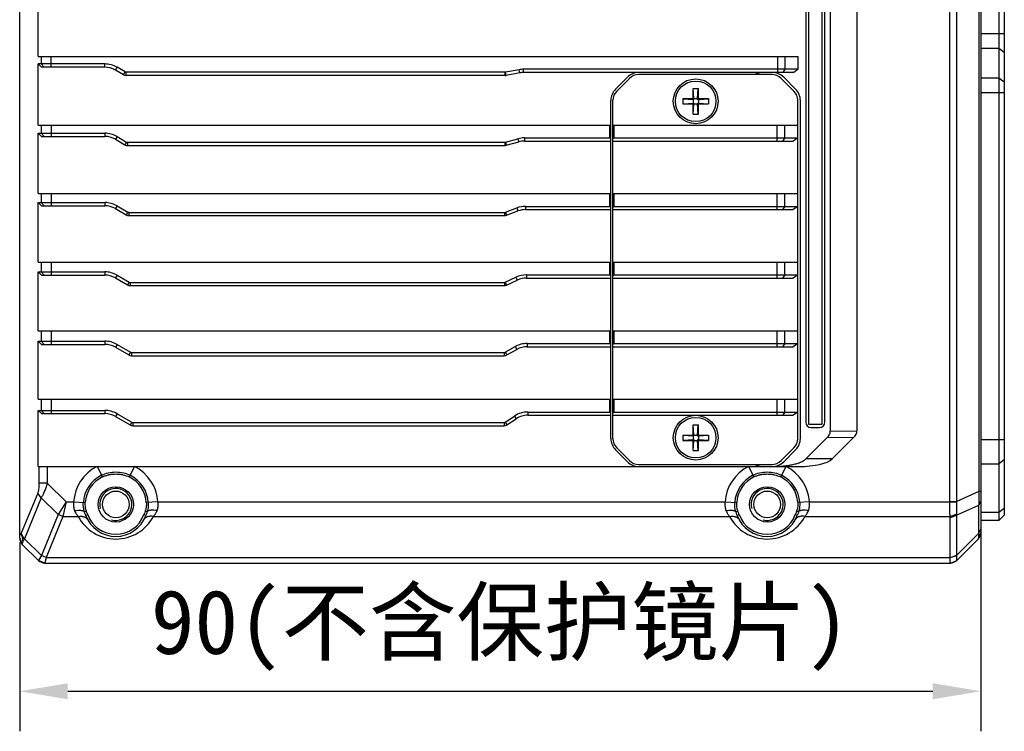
# Model space of a CAD drawing. Header units: millimetres. Extents: x 0 to 420, y 0 to 297.
# Tile 46 of 54: x 243 to 304, y 158 to 203. Entities that reach past the tile are written whole.
import ezdxf

# ---------------------------------------------------------------- set-up
doc = ezdxf.new("R2010")
doc.units = ezdxf.units.MM
doc.header["$LTSCALE"] = 23.1
doc.header["$PDMODE"] = 3
doc.header["$PDSIZE"] = 8
doc.layers.get('0').update_dxf_attribs({"linetype": 'CONTINUOUS'})
doc.layers.get('Defpoints').update_dxf_attribs({"linetype": 'CONTINUOUS'})
doc.layers.add('00_COMPONENTS', color=7, linetype='CONTINUOUS')
doc.layers.add('51__DRAFT_DIMS', color=7, linetype='CONTINUOUS')
doc.styles.get("Standard").update_dxf_attribs({"font": 'simfang.ttf'})
doc.dimstyles.new('DIMSTYLE_1', dxfattribs={"dimtxt": 4, "dimasz": 3, "dimexe": 2.5, "dimexo": 0.5, "dimgap": 1, "dimtad": 1, "dimlfac": 1.5, "dimdsep": 46, "dimtxsty": 'STANDARD', "dimblk": '_FILLED', "dimblk1": '_FILLED', "dimblk2": '_FILLED', "dimcen": 0.09, "dimclrt": 7, "dimazin": 2, "dimtp": 0.3, "dimtm": 0.3, "dimtfac": 1, "dimtofl": 0, "dimtmove": 0, "dimatfit": 3, "dimldrblk": '_FILLED', "dimfxl": 1, "dimtolj": 1, "dimarcsym": 0})

# ---------------------------------------------------------------- blocks, each defined once
blk = doc.blocks.new('_FILLED')
at = {"color": 0, "linetype": 'ByBlock'}
blk.add_solid([(0, 0), (-1, 0.167), (-1, -0.167)], dxfattribs=at)
blk = doc.blocks.new('*D9')
at = {"layer": '51__DRAFT_DIMS', "color": 0, "lineweight": -2}
for p, q in [((302.611, 175.814), (302.611, 158.314)), ((242.611, 170.126), (242.611, 158.314)), ((245.611, 160.814), (299.611, 160.814))]:
    blk.add_line(p, q, dxfattribs=at)
at = {"layer": 'Defpoints', "color": 0}
for p in [(302.611, 176.314), (242.611, 170.626), (302.611, 160.814)]:
    blk.add_point(p, dxfattribs=at)
at = {"layer": '51__DRAFT_DIMS', "color": 0, "linetype": 'ByBlock', "lineweight": -2, "xscale": 3, "yscale": 3, "zscale": 3, "rotation": 180}
blk.add_blockref('_FILLED', (242.611, 160.814), dxfattribs=at)
at = {"layer": '51__DRAFT_DIMS', "color": 0, "linetype": 'ByBlock', "lineweight": -2, "xscale": 3, "yscale": 3, "zscale": 3}
blk.add_blockref('_FILLED', (302.611, 160.814), dxfattribs=at)
at = {"layer": '51__DRAFT_DIMS', "color": 7, "insert": (272.611, 167.147), "char_height": 4, "attachment_point": 2, "line_spacing_factor": 0.9}
blk.add_mtext('\\A1;90(不含保护镜片)', dxfattribs=at)

msp = doc.modelspace()

# ---------------------------------------------------------------- linework, layer by layer
at = {"layer": '00_COMPONENTS', "color": 7}
for p, q in [((242.6105, 170.3759), (242.6105, 251.2516)), ((302.6105, 250.9182), (302.6105, 170.7092)), ((303.7439, 250.1471), (303.7439, 171.4804)), ((304.0772, 249.8137), (304.0772, 171.8137)), ((300.6851, 172.6656), (300.6851, 248.9619)), ((301.1095, 172.6656), (301.1095, 248.9619)), ((302.4825, 248.3504), (302.4825, 173.2771)), ((291.8439, 244.1471), (291.8439, 177.4804)), ((292.7105, 177.4804), (292.7105, 244.1471)), ((293.2105, 244.58), (293.2105, 177.0475)), ((294.8772, 244.5632), (294.8772, 177.0643)), ((291.6772, 244.0137), (291.6772, 177.6137)), ((292.8772, 177.6137), (292.8772, 244.0137)), ((243.7567, 200.4471), (243.7567, 204.3071)), ((304.0772, 201.864), (302.6105, 201.864)), ((243.7567, 200.4471), (291.2105, 200.4471)), ((243.9511, 200.4471), (243.9511, 199.9804)), ((244.5802, 199.7804), (244.5802, 200.4471)), ((289.9344, 199.4471), (289.9344, 200.4471)), ((290.4058, 199.6471), (290.4058, 200.4471)), ((291.2105, 199.6471), (291.2105, 200.4471)), ((303.7439, 200.9547), (302.6105, 200.9547)), ((304.0772, 200.7021), (303.7439, 200.9547)), ((243.7567, 196.1671), (243.7567, 199.9804)), ((243.9687, 199.7804), (243.7567, 199.9804)), ((247.9199, 199.9804), (243.7567, 199.9804)), ((244.1398, 199.7804), (243.9511, 199.9804)), ((247.9199, 199.7804), (243.9687, 199.7804)), ((247.9199, 199.7804), (247.9199, 199.9804)), ((248.5866, 199.6018), (248.6866, 199.775)), ((249.2005, 199.4783), (248.6866, 199.775)), ((249.1005, 199.3051), (248.5866, 199.6018)), ((249.1005, 199.3051), (249.2005, 199.4783)), ((249.2672, 199.2604), (249.2672, 199.4604)), ((272.913, 199.4604), (249.2672, 199.4604)), ((272.913, 199.2604), (249.2672, 199.2604)), ((272.913, 199.2604), (272.913, 199.4604)), ((273.7859, 199.621), (272.9375, 199.4627)), ((272.9742, 199.2661), (272.9375, 199.4627)), ((273.8226, 199.4244), (272.9742, 199.2661)), ((273.8226, 199.4244), (273.7859, 199.621)), ((274.0672, 199.4471), (274.0672, 199.6471)), ((291.2105, 199.6471), (274.0672, 199.6471)), ((290.9277, 199.4471), (274.0672, 199.4471)), ((279.8034, 198.4066), (280.551, 199.1542)), ((289.5792, 199.3137), (281.2419, 199.3137)), ((290.2644, 199.4471), (290.4058, 199.6471)), ((290.3034, 199.1542), (291.051, 198.4066)), ((291.2105, 199.6471), (290.9277, 199.4471)), ((280.6762, 199.0794), (279.8782, 198.2814)), ((290.9429, 198.2814), (290.1448, 199.0794)), ((303.7439, 199.0895), (302.6105, 199.0895)), ((304.0772, 198.8369), (303.7439, 199.0895)), ((284.6439, 197.8137), (284.6439, 198.4471)), ((284.6439, 198.4471), (284.9772, 198.4471)), ((284.6904, 197.8137), (284.6584, 198.4471)), ((284.9306, 197.8137), (284.9626, 198.4471)), ((284.9772, 197.8137), (284.9772, 198.4471)), ((304.0772, 198.1801), (302.6105, 198.1801)), ((279.5105, 176.5946), (279.5105, 197.6995)), ((279.6439, 176.5784), (279.6439, 197.7157)), ((284.0105, 197.8137), (284.0105, 197.4804)), ((284.0105, 197.8137), (284.6439, 197.8137)), ((284.0105, 197.7991), (284.6439, 197.7672)), ((284.0105, 197.495), (284.6439, 197.527)), ((284.0105, 197.4804), (284.6439, 197.4804)), ((284.6904, 197.7672), (284.6439, 197.8137)), ((284.6439, 197.7672), (284.6439, 197.527)), ((284.6904, 197.7672), (284.6439, 197.7672)), ((284.6904, 197.527), (284.6439, 197.4804)), ((284.6904, 197.527), (284.6439, 197.527)), ((284.6439, 196.8471), (284.6439, 197.4804)), ((284.6584, 196.8471), (284.6904, 197.4804)), ((284.6904, 197.7672), (284.6904, 197.8137)), ((284.6904, 197.8137), (284.9306, 197.8137)), ((284.6904, 197.527), (284.6904, 197.4804)), ((284.6904, 197.4804), (284.9306, 197.4804)), ((284.9306, 197.7672), (284.9306, 197.8137)), ((284.9306, 197.7672), (284.9772, 197.8137)), ((284.9306, 197.7672), (284.9772, 197.7672)), ((284.9306, 197.527), (284.9306, 197.4804)), ((284.9306, 197.527), (284.9772, 197.4804)), ((284.9306, 197.527), (284.9772, 197.527)), ((284.9626, 196.8471), (284.9306, 197.4804)), ((284.9772, 197.8137), (285.6105, 197.8137)), ((284.9772, 197.7672), (285.6105, 197.7991)), ((284.9772, 197.7672), (284.9772, 197.527)), ((284.9772, 197.527), (285.6105, 197.495)), ((284.9772, 196.8471), (284.9772, 197.4804)), ((284.9772, 197.4804), (285.6105, 197.4804)), ((285.6105, 197.8137), (285.6105, 197.4804)), ((291.1772, 176.5784), (291.1772, 197.7157)), ((291.3439, 176.5946), (291.3439, 197.6995)), ((284.6439, 196.8471), (284.9772, 196.8471)), ((243.7567, 196.1671), (279.5105, 196.1671)), ((243.9511, 196.1671), (243.9511, 195.6537)), ((244.5802, 196.1671), (244.5802, 195.4537)), ((279.4439, 195.3671), (279.4439, 196.1671)), ((279.6439, 196.1671), (291.1772, 196.1671)), ((279.7105, 196.1671), (279.7105, 195.3671)), ((289.901, 195.1671), (289.901, 196.1671)), ((290.3725, 195.3671), (290.3725, 196.1671)), ((243.7567, 191.8871), (243.7567, 195.6537)), ((243.9687, 195.4537), (243.7567, 195.6537)), ((243.7567, 195.6537), (247.9199, 195.6537)), ((243.9511, 195.6537), (244.1398, 195.4537)), ((247.9199, 195.6537), (247.9199, 195.4537)), ((243.9687, 195.4537), (247.9199, 195.4537)), ((248.6866, 195.4483), (248.5866, 195.2751)), ((248.5866, 195.2751), (249.1813, 194.9317)), ((248.6866, 195.4483), (249.2813, 195.1049)), ((249.2813, 195.1049), (249.1813, 194.9317)), ((249.348, 195.0871), (249.348, 194.8871)), ((249.348, 195.0871), (272.8981, 195.0871)), ((249.348, 194.8871), (272.8981, 194.8871)), ((272.8981, 195.0871), (272.8981, 194.8871)), ((272.934, 195.092), (273.7136, 195.3103)), ((272.934, 195.092), (272.9879, 194.8994)), ((272.9879, 194.8994), (273.7675, 195.1177)), ((273.7136, 195.3103), (273.7675, 195.1177)), ((274.127, 195.3671), (274.127, 195.1671)), ((274.127, 195.3671), (279.4439, 195.3671)), ((274.127, 195.1671), (279.5105, 195.1671)), ((279.4439, 195.3671), (279.5105, 195.3004)), ((279.6439, 195.3004), (279.7105, 195.3671)), ((279.6439, 195.1671), (290.8943, 195.1671)), ((279.7105, 195.3671), (291.1772, 195.3671)), ((290.3725, 195.3671), (290.231, 195.1671)), ((291.1772, 195.3671), (290.8943, 195.1671)), ((243.7567, 191.8871), (279.5105, 191.8871)), ((243.9511, 191.8871), (243.9511, 191.3271)), ((244.5802, 191.8871), (244.5802, 191.1271)), ((279.4439, 191.0871), (279.4439, 191.8871)), ((279.6439, 191.8871), (291.1772, 191.8871)), ((279.7105, 191.8871), (279.7105, 191.0871)), ((289.901, 190.8871), (289.901, 191.8871)), ((290.3725, 191.0871), (290.3725, 191.8871)), ((243.7567, 187.6071), (243.7567, 191.3271)), ((243.9687, 191.1271), (243.7567, 191.3271)), ((243.7567, 191.3271), (247.9199, 191.3271)), ((243.9511, 191.3271), (244.1398, 191.1271)), ((247.9199, 191.3271), (247.9199, 191.1271)), ((243.9687, 191.1271), (247.9199, 191.1271)), ((248.6866, 191.1216), (248.5866, 190.9484)), ((248.5866, 190.9484), (249.2622, 190.5584)), ((248.6866, 191.1216), (249.3622, 190.7316)), ((249.3622, 190.7316), (249.2622, 190.5584)), ((249.4288, 190.7137), (249.4288, 190.5137)), ((249.4288, 190.7137), (272.8837, 190.7137)), ((272.8837, 190.7137), (272.8837, 190.5137)), ((272.9303, 190.7221), (273.6483, 190.9902)), ((272.9303, 190.7221), (273.0002, 190.5348)), ((273.0002, 190.5348), (273.7183, 190.8029)), ((273.6483, 190.9902), (273.7183, 190.8029)), ((274.1846, 191.0871), (274.1846, 190.8871)), ((274.1846, 191.0871), (279.4439, 191.0871)), ((274.1846, 190.8871), (279.5105, 190.8871)), ((279.4439, 191.0871), (279.5105, 191.0204)), ((279.6439, 191.0204), (279.7105, 191.0871)), ((279.6439, 190.8871), (290.8943, 190.8871)), ((279.7105, 191.0871), (291.1772, 191.0871)), ((290.3725, 191.0871), (290.231, 190.8871)), ((291.1772, 191.0871), (290.8943, 190.8871)), ((249.4288, 190.5137), (272.8837, 190.5137)), ((243.7567, 187.6071), (279.5105, 187.6071)), ((243.9511, 187.6071), (243.9511, 187.0004)), ((244.5802, 187.6071), (244.5802, 186.8004)), ((279.4439, 186.8071), (279.4439, 187.6071)), ((279.6439, 187.6071), (291.1772, 187.6071)), ((279.7105, 187.6071), (279.7105, 186.8071)), ((289.901, 186.6071), (289.901, 187.6071)), ((290.3725, 186.8071), (290.3725, 187.6071)), ((243.7567, 183.3271), (243.7567, 187.0004)), ((243.9687, 186.8004), (243.7567, 187.0004)), ((243.7567, 187.0004), (247.9199, 187.0004)), ((243.9511, 187.0004), (244.1398, 186.8004)), ((247.9199, 187.0004), (247.9199, 186.8004)), ((243.9687, 186.8004), (247.9199, 186.8004)), ((248.6866, 186.795), (248.5866, 186.6218)), ((248.5866, 186.6218), (249.343, 186.1851)), ((248.6866, 186.795), (249.443, 186.3583)), ((249.443, 186.3583), (249.343, 186.1851)), ((249.5097, 186.3404), (249.5097, 186.1404)), ((249.5097, 186.3404), (272.8699, 186.3404)), ((272.8699, 186.3404), (272.8699, 186.1404)), ((272.9263, 186.3529), (273.5912, 186.6632)), ((272.9263, 186.3529), (273.0109, 186.1717)), ((273.0109, 186.1717), (273.6758, 186.482)), ((273.5912, 186.6632), (273.6758, 186.482)), ((274.2397, 186.8071), (274.2397, 186.6071)), ((274.2397, 186.8071), (279.4439, 186.8071)), ((274.2397, 186.6071), (279.5105, 186.6071)), ((279.4439, 186.8071), (279.5105, 186.7404)), ((279.6439, 186.7404), (279.7105, 186.8071)), ((279.6439, 186.6071), (290.8943, 186.6071)), ((279.7105, 186.8071), (291.1772, 186.8071)), ((290.3725, 186.8071), (290.231, 186.6071)), ((291.1772, 186.8071), (290.8943, 186.6071)), ((249.5097, 186.1404), (272.8699, 186.1404)), ((243.7567, 183.3271), (279.5105, 183.3271)), ((243.9511, 183.3271), (243.9511, 182.6737)), ((244.5802, 183.3271), (244.5802, 182.4737)), ((279.4439, 182.5271), (279.4439, 183.3271)), ((279.6439, 183.3271), (291.1772, 183.3271)), ((279.7105, 183.3271), (279.7105, 182.5271)), ((289.901, 182.3271), (289.901, 183.3271)), ((290.3725, 182.5271), (290.3725, 183.3271)), ((243.7567, 179.0471), (243.7567, 182.6737)), ((243.9687, 182.4737), (243.7567, 182.6737)), ((243.7567, 182.6737), (247.9199, 182.6737)), ((243.9511, 182.6737), (244.1398, 182.4737)), ((247.9199, 182.6737), (247.9199, 182.4737)), ((243.9687, 182.4737), (247.9199, 182.4737)), ((248.6866, 182.4683), (248.5866, 182.2951)), ((248.5866, 182.2951), (249.4238, 181.8117)), ((248.6866, 182.4683), (249.5238, 181.9849)), ((249.5238, 181.9849), (249.4238, 181.8117)), ((249.5905, 181.9671), (249.5905, 181.7671)), ((249.5905, 181.9671), (272.8569, 181.9671)), ((272.8569, 181.9671), (272.8569, 181.7671)), ((272.922, 181.9841), (273.5426, 182.3316)), ((272.922, 181.9841), (273.0197, 181.8096)), ((273.0197, 181.8096), (273.6403, 182.1571)), ((273.5426, 182.3316), (273.6403, 182.1571)), ((274.2918, 182.5271), (274.2918, 182.3271)), ((274.2918, 182.5271), (279.4439, 182.5271)), ((274.2918, 182.3271), (279.5105, 182.3271)), ((279.4439, 182.5271), (279.5105, 182.4604)), ((279.6439, 182.4604), (279.7105, 182.5271)), ((279.6439, 182.3271), (290.8943, 182.3271)), ((279.7105, 182.5271), (291.1772, 182.5271)), ((290.3725, 182.5271), (290.231, 182.3271)), ((291.1772, 182.5271), (290.8943, 182.3271)), ((249.5905, 181.7671), (272.8569, 181.7671)), ((243.7567, 179.0471), (279.5105, 179.0471)), ((243.9511, 179.0471), (243.9511, 178.3471)), ((244.5802, 179.0471), (244.5802, 178.1471)), ((279.4439, 178.2471), (279.4439, 179.0471)), ((279.6439, 179.0471), (291.1772, 179.0471)), ((279.7105, 179.0471), (279.7105, 178.2471)), ((289.901, 178.0471), (289.901, 179.0471)), ((290.3725, 178.2471), (290.3725, 179.0471)), ((243.7567, 174.8471), (243.7567, 178.3471)), ((243.9687, 178.1471), (243.7567, 178.3471)), ((243.7567, 178.3471), (247.9199, 178.3471)), ((243.9511, 178.3471), (244.1398, 178.1471)), ((247.9199, 178.3471), (247.9199, 178.1471)), ((243.9687, 178.1471), (247.9199, 178.1471)), ((248.6866, 178.1416), (248.5866, 177.9684)), ((248.5866, 177.9684), (249.5047, 177.4384)), ((248.6866, 178.1416), (249.6047, 177.6116)), ((272.9175, 177.6154), (273.5022, 177.9974)), ((273.0269, 177.448), (273.6115, 177.8299)), ((273.5022, 177.9974), (273.6115, 177.8299)), ((274.3408, 178.2471), (274.3408, 178.0471)), ((274.3408, 178.2471), (279.4439, 178.2471)), ((274.3408, 178.0471), (279.5105, 178.0471)), ((279.4439, 178.2471), (279.5105, 178.1804)), ((279.6439, 178.1804), (279.7105, 178.2471)), ((279.6439, 178.0471), (290.8943, 178.0471)), ((279.7105, 178.2471), (291.1772, 178.2471)), ((290.3725, 178.2471), (290.231, 178.0471)), ((291.1772, 178.2471), (290.8943, 178.0471)), ((249.6047, 177.6116), (249.5047, 177.4384)), ((249.6713, 177.5937), (249.6713, 177.3937)), ((249.6713, 177.5937), (272.8446, 177.5937)), ((249.6713, 177.3937), (272.8446, 177.3937)), ((272.8446, 177.5937), (272.8446, 177.3937)), ((272.9175, 177.6154), (273.0269, 177.448)), ((284.6439, 176.8137), (284.6439, 177.4471)), ((284.6439, 177.4471), (284.9772, 177.4471)), ((284.6904, 176.8137), (284.6584, 177.4471)), ((284.9306, 176.8137), (284.9626, 177.4471)), ((284.9772, 176.8137), (284.9772, 177.4471)), ((291.8439, 177.4804), (292.7105, 177.4804)), ((292.0105, 177.2804), (292.5439, 177.2804)), ((293.2105, 177.0475), (294.8772, 177.0643)), ((284.0105, 176.8137), (284.0105, 176.4804)), ((284.0105, 176.8137), (284.6439, 176.8137)), ((284.0105, 176.7991), (284.6439, 176.7672)), ((284.0105, 176.495), (284.6439, 176.527)), ((284.0105, 176.4804), (284.6439, 176.4804)), ((284.6904, 176.7672), (284.6439, 176.8137)), ((284.6439, 176.7672), (284.6439, 176.527)), ((284.6904, 176.7672), (284.6439, 176.7672)), ((284.6904, 176.527), (284.6439, 176.4804)), ((284.6904, 176.527), (284.6439, 176.527)), ((284.6439, 175.8471), (284.6439, 176.4804)), ((284.6584, 175.8471), (284.6904, 176.4804)), ((284.6904, 176.7672), (284.6904, 176.8137)), ((284.6904, 176.8137), (284.9306, 176.8137)), ((284.6904, 176.527), (284.6904, 176.4804)), ((284.6904, 176.4804), (284.9306, 176.4804)), ((284.9306, 176.7672), (284.9306, 176.8137)), ((284.9306, 176.7672), (284.9772, 176.8137)), ((284.9306, 176.7672), (284.9772, 176.7672)), ((284.9306, 176.527), (284.9306, 176.4804)), ((284.9306, 176.527), (284.9772, 176.4804)), ((284.9306, 176.527), (284.9772, 176.527)), ((284.9626, 175.8471), (284.9306, 176.4804)), ((284.9772, 176.8137), (285.6105, 176.8137)), ((284.9772, 176.7672), (285.6105, 176.7991)), ((284.9772, 176.7672), (284.9772, 176.527)), ((284.9772, 176.527), (285.6105, 176.495)), ((284.9772, 175.8471), (284.9772, 176.4804)), ((284.9772, 176.4804), (285.6105, 176.4804)), ((285.6105, 176.8137), (285.6105, 176.4804)), ((293.0172, 176.6537), (291.6812, 175.3177)), ((293.0172, 176.6537), (294.6838, 176.6705)), ((293.3311, 175.3177), (294.6838, 176.6705)), ((302.6105, 176.5308), (304.0772, 176.5308)), ((280.551, 175.14), (279.8034, 175.8875)), ((279.8782, 176.0127), (280.6762, 175.2147)), ((284.6439, 175.8471), (284.9772, 175.8471)), ((290.1448, 175.2147), (290.9429, 176.0127)), ((291.051, 175.8875), (290.3034, 175.14)), ((293.3311, 175.3177), (291.6812, 175.3177)), ((304.0772, 175.2679), (303.7439, 175.0153)), ((243.7567, 174.8471), (291.2594, 174.8471)), ((243.8142, 174.8471), (243.8142, 173.8034)), ((244.3355, 174.8471), (244.3355, 173.8034)), ((247.4498, 174.8471), (247.7701, 174.1941)), ((249.7712, 174.8471), (249.451, 174.1941)), ((281.2419, 174.9804), (289.5792, 174.9804)), ((288.1165, 174.8471), (288.4367, 174.1941)), ((290.4379, 174.8471), (290.1176, 174.1941)), ((302.6105, 175.0153), (303.7439, 175.0153)), ((244.3355, 173.8034), (243.8142, 173.8034)), ((244.3355, 173.8034), (245.5075, 172.6313)), ((243.7347, 173.1871), (242.7127, 170.6831)), ((243.9592, 172.8903), (242.9144, 170.3303)), ((243.9592, 172.8903), (243.7347, 173.1871)), ((243.9592, 172.8903), (245.007, 171.8425)), ((302.4825, 173.2771), (301.1095, 172.6656)), ((302.6105, 173.2771), (302.4825, 173.2771)), ((245.5075, 172.6313), (245.0079, 171.844)), ((245.5075, 172.6313), (245.3041, 171.7213)), ((245.5075, 172.6313), (245.9789, 172.6313)), ((245.9789, 172.6313), (246.7049, 172.5896)), ((251.2422, 172.6313), (250.5161, 172.5896)), ((251.2422, 172.6313), (286.6456, 172.6313)), ((286.6456, 172.6313), (287.3716, 172.5896)), ((291.9088, 172.6313), (291.1828, 172.5896)), ((291.9088, 172.6313), (300.6845, 172.6313)), ((300.6845, 172.6313), (301.1114, 172.6165)), ((300.6851, 172.6656), (301.1095, 172.6656)), ((302.4702, 172.4134), (301.1086, 171.8069)), ((302.6105, 172.6924), (302.4702, 172.4134)), ((302.4702, 172.4134), (302.4702, 170.6665)), ((304.0772, 172.2174), (303.7439, 171.9649)), ((245.007, 171.8425), (243.9621, 169.2826)), ((245.3038, 171.7204), (244.2588, 169.1601)), ((245.3038, 171.7204), (245.007, 171.8425)), ((245.3041, 171.7213), (245.0079, 171.844)), ((245.3041, 171.7213), (246.2628, 171.7213)), ((246.6534, 172.0124), (246.7772, 172.0567)), ((246.7316, 171.7951), (246.8569, 171.8408)), ((250.4895, 171.7951), (250.3642, 171.8408)), ((250.5676, 172.0124), (250.4439, 172.0567)), ((250.9582, 171.7213), (286.9295, 171.7213)), ((287.3201, 172.0124), (287.4438, 172.0567)), ((287.3983, 171.7951), (287.5235, 171.8408)), ((291.1561, 171.7951), (291.0309, 171.8408)), ((291.2343, 172.0124), (291.1105, 172.0567)), ((291.6249, 171.7213), (300.6932, 171.7213)), ((300.6932, 171.7213), (301.1135, 171.8909)), ((300.6965, 171.667), (301.1086, 171.8069)), ((300.6965, 169.165), (300.6965, 171.667)), ((301.1086, 169.3049), (301.1086, 171.8069)), ((303.7439, 171.9649), (302.6105, 171.9649)), ((304.0772, 171.8137), (303.7439, 171.4804)), ((302.6105, 170.9455), (302.4702, 170.6665)), ((303.7439, 171.4804), (302.6105, 171.4804)), ((242.6105, 170.3759), (242.7723, 169.9853)), ((242.6404, 170.6406), (242.7127, 170.6831)), ((242.6404, 170.6406), (242.7804, 170.478)), ((242.7127, 170.6831), (242.7621, 170.5315)), ((242.9144, 170.3303), (242.7621, 170.5315)), ((243.9621, 169.2826), (242.9144, 170.3303)), ((301.1057, 168.9755), (302.4487, 170.3186)), ((301.1086, 169.3049), (302.4702, 170.6665)), ((302.4568, 170.3321), (302.4979, 170.4337)), ((302.4979, 170.4337), (302.5397, 170.5368)), ((302.5397, 170.5368), (302.5787, 170.6321)), ((302.5787, 170.6321), (302.6105, 170.7092)), ((242.7723, 169.9853), (242.8234, 170.1993)), ((243.7821, 168.9755), (242.7723, 169.9853)), ((243.9621, 169.2826), (243.7821, 168.9755)), ((243.8375, 169.0707), (243.7934, 168.9955)), ((243.8715, 169.1286), (243.8375, 169.0707)), ((243.8985, 169.1744), (243.8715, 169.1286)), ((244.2588, 169.1601), (243.9621, 169.2826)), ((244.2588, 169.1601), (244.1727, 168.8137)), ((244.2588, 169.1601), (300.6965, 169.1601)), ((300.6965, 169.165), (301.1086, 169.3049)), ((300.6965, 169.1601), (301.1088, 169.2985)), ((244.1727, 168.8137), (243.7821, 168.9755)), ((244.1727, 168.8137), (243.7821, 168.9755)), ((243.7934, 168.9955), (243.7861, 168.9828)), ((244.1727, 168.8137), (300.715, 168.8137)), ((244.178, 168.8364), (244.1745, 168.822)), ((244.199, 168.9212), (244.178, 168.8364)), ((300.7117, 168.8137), (301.1098, 168.9843)), ((300.715, 168.8137), (301.1057, 168.9755))]:
    msp.add_line(p, q, dxfattribs=at)
for points in [[(243.9451, 169.2535), (243.9287, 169.2258), (243.8985, 169.1744)], [(244.2506, 169.1274), (244.2428, 169.0962), (244.2353, 169.0664), (244.2283, 169.0382), (244.2216, 169.0116), (244.199, 168.9212)], [(243.7861, 168.9828), (243.7838, 168.9788), (243.7825, 168.9764), (243.7821, 168.9755)], [(244.1745, 168.822), (244.1735, 168.8175), (244.1728, 168.8147), (244.1727, 168.8137)]]:
    msp.add_lwpolyline(points, dxfattribs=at)
for centre, radius in [((284.8105, 197.6471), 1.4), ((284.8105, 197.6471), 1.2667), ((284.8105, 176.6471), 1.4), ((284.8105, 176.6471), 1.2667), ((248.6105, 172.4804), 1.1), ((289.2772, 172.4804), 1.1), ((248.6105, 172.4804), 0.8333), ((289.2772, 172.4804), 0.8333)]:
    msp.add_circle(centre, radius, dxfattribs=at)
for centre, radius, start, end in [((247.9199, 198.4471), 1.5333, 60, 90), ((247.9199, 198.4471), 1.3333, 60, 90), ((249.2672, 199.5937), 0.3333, 240, 270), ((249.2672, 199.5937), 0.1333, 240, 270), ((272.913, 199.5937), 0.1333, 270, 280.573523), ((272.913, 199.5937), 0.3333, 270, 280.573523), ((274.0672, 198.1137), 1.5333, 90, 100.573523), ((274.0672, 198.1137), 1.3333, 90, 100.573523), ((281.2581, 198.4471), 1, 90, 135), ((281.2419, 198.5137), 0.8, 90, 135), ((288.363, 198.4471), 1, 60.08919, 90), ((289.5792, 198.5137), 0.8, 45, 90), ((289.5963, 198.4471), 1, 45, 90), ((280.5105, 197.6995), 1, 135, 180), ((280.4439, 197.7157), 0.8, 135, 180), ((290.3772, 197.7157), 0.8, 0, 45), ((290.3439, 197.6995), 1, 0, 45), ((247.9199, 194.1204), 1.5333, 60, 90), ((247.9199, 194.1204), 1.3333, 60, 90), ((249.348, 195.2204), 0.3333, 240, 270), ((249.348, 195.2204), 0.1333, 240, 270), ((272.8981, 195.2204), 0.1333, 270, 285.642246), ((272.8981, 195.2204), 0.3333, 270, 285.642246), ((274.127, 193.8337), 1.5333, 90, 105.642246), ((274.127, 193.8337), 1.3333, 90, 105.642246), ((247.9199, 189.7937), 1.5333, 60, 90), ((247.9199, 189.7937), 1.3333, 60, 90), ((249.4288, 190.8471), 0.3333, 240, 270), ((249.4288, 190.8471), 0.1333, 240, 270), ((272.8837, 190.8471), 0.1333, 270, 290.47228), ((274.1846, 189.5537), 1.5333, 90, 110.47228), ((274.1846, 189.5537), 1.3333, 90, 110.47228), ((272.8837, 190.8471), 0.3333, 270, 290.47228), ((247.9199, 185.4671), 1.5333, 60, 90), ((247.9199, 185.4671), 1.3333, 60, 90), ((249.5097, 186.4737), 0.1333, 240, 270), ((272.8699, 186.4737), 0.1333, 270, 295.016893), ((274.2397, 185.2737), 1.5333, 90, 115.016893), ((274.2397, 185.2737), 1.3333, 90, 115.016893), ((249.5097, 186.4737), 0.3333, 240, 270), ((272.8699, 186.4737), 0.3333, 270, 295.016893), ((247.9199, 181.1404), 1.5333, 60, 90), ((247.9199, 181.1404), 1.3333, 60, 90), ((249.5905, 182.1004), 0.1333, 240, 270), ((272.8569, 182.1004), 0.1333, 270, 299.248826), ((274.2918, 180.9937), 1.5333, 90, 119.248826), ((274.2918, 180.9937), 1.3333, 90, 119.248826), ((249.5905, 182.1004), 0.3333, 240, 270), ((272.8569, 182.1004), 0.3333, 270, 299.248826), ((247.9199, 176.8137), 1.5333, 60, 90), ((247.9199, 176.8137), 1.3333, 60, 90), ((274.3408, 176.7137), 1.5333, 90, 123.157924), ((274.3408, 176.7137), 1.3333, 90, 123.157924), ((249.6713, 177.7271), 0.3333, 240, 270), ((249.6713, 177.7271), 0.1333, 240, 270), ((272.8446, 177.7271), 0.1333, 270, 303.157924), ((272.8446, 177.7271), 0.3333, 270, 303.157924), ((292.0105, 177.6137), 0.3333, 180, 270), ((292.5439, 177.6137), 0.3333, 270, 360), ((280.5105, 176.5946), 1, 180, 225), ((280.4439, 176.5784), 0.8, 180, 225), ((290.3772, 176.5784), 0.8, 315, 360), ((290.3439, 176.5946), 1, 315, 360), ((281.2419, 175.7804), 0.8, 225, 270), ((289.5792, 175.7804), 0.8, 270, 315), ((248.6105, 172.4804), 2.636, 116.124576, 176.718792), ((248.6105, 172.4804), 2.636, 3.281208, 63.875424), ((281.2581, 175.8471), 1, 225, 270), ((289.2772, 172.4804), 2.636, 116.124576, 176.718792), ((288.363, 175.8471), 1, 270, 299.91081), ((289.5963, 175.8471), 1, 270.756418, 315), ((289.2772, 172.4804), 2.636, 3.281208, 63.875424), ((248.6105, 172.4804), 2.0299, 116.124576, 176.718792), ((248.6105, 172.4804), 1.9087, 116.124576, 176.718791), ((248.6105, 172.4804), 1.9087, 3.281209, 63.875424), ((248.6105, 172.4804), 2.0299, 3.281208, 63.875424), ((289.2772, 172.4804), 2.0299, 116.124576, 176.718792), ((289.2772, 172.4804), 1.9087, 116.124576, 176.718791), ((289.2772, 172.4804), 1.9087, 3.281209, 63.875424), ((289.2772, 172.4804), 2.0299, 3.281208, 63.875424), ((248.6105, 172.4804), 1, 255, 195), ((289.2772, 172.4804), 1, 255, 195), ((299.6945, 172.6656), 0.9906, 358.012811, 359.996674), ((299.5327, 172.5787), 1.5792, 1.371382, 3.153615), ((245.467, 171.5527), 0.5437, 147.600321, 147.779134), ((245.4769, 171.6497), 0.187, 157.499977, 157.796498), ((248.6105, 172.9859), 2.6667, 208.310146, 331.689853), ((248.6105, 172.4804), 2, 200.037829, 339.962156), ((248.6105, 172.4804), 1.8667, 200.037815, 339.962142), ((289.2772, 172.9859), 2.6667, 208.310146, 331.689853), ((289.2772, 172.4804), 2, 200.037829, 339.962156), ((289.2772, 172.4804), 1.8667, 200.037815, 339.962142), ((300.2448, 171.6669), 0.4517, 0.021192, 6.92002), ((300.2772, 171.8976), 0.8363, 353.779561, 359.544449), ((243.2772, 170.4232), 0.6667, 184.523913, 220.476087), ((234.6759, 167.7367), 8.5556, 18.688061, 19.06661), ((301.9439, 170.7565), 0.6667, 320.117413, 355.475028), ((300.2263, 169.165), 0.4703, 359.4078, 359.99989), ((300.4282, 169.2748), 0.6811, 1.996834, 2.537749), ((244.22, 169.4804), 0.6667, 229.523664, 265.476591), ((300.6677, 169.4804), 0.6667, 274.523913, 310.476087)]:
    msp.add_arc(centre, radius, start, end, dxfattribs=at)
for centre, major_axis, ratio, start_param, end_param in [((288.8357, 177.0076), (4.3748, 0.044), 0.3047618, -0.3014721, -0.003063), ((290.5024, 177.0244), (4.3748, 0.044), 0.3047618, -0.3014721, -0.003063), ((291.2594, 175.5137), (2.1675, 0), 0.3075786, -1.5707963, -0.298395)]:
    msp.add_ellipse(centre, major_axis=major_axis, ratio=ratio, start_param=start_param, end_param=end_param, dxfattribs=at)
for points, knots in [([(289.6095, 174.8471), (289.7895, 174.8471), (290.0598, 174.8572), (290.4182, 174.8931), (290.6855, 174.9325), (290.9502, 174.9866), (291.1672, 175.0473), (291.3364, 175.1092), (291.4599, 175.1642), (291.5776, 175.2305), (291.6494, 175.2859), (291.6812, 175.3177)], [0, 0, 0, 0, 0.2500075, 0.3750323, 0.5000536, 0.625068, 0.7500658, 0.8125764, 0.875081, 0.9375699, 1, 1, 1, 1]), ([(247.7167, 174.3029), (247.8505, 174.3686), (248.1435, 174.4716), (248.4521, 174.5052), (248.6105, 174.5052)], [0, 0, 0, 0, 0.4847828, 1, 1, 1, 1]), ([(247.7701, 174.1941), (247.8313, 174.2241), (247.9607, 174.2779), (248.1667, 174.3361), (248.3853, 174.3717), (248.5349, 174.3797), (248.6105, 174.3797)], [0, 0, 0, 0, 0.2358669, 0.4829296, 0.738646, 1, 1, 1, 1]), ([(248.6105, 174.5052), (248.7691, 174.5052), (249.0778, 174.4716), (249.3707, 174.3685), (249.5043, 174.3029)], [0, 0, 0, 0, 0.5158435, 1, 1, 1, 1]), ([(248.6105, 174.3797), (248.6864, 174.3797), (248.8363, 174.3717), (249.1218, 174.3251), (249.326, 174.2554), (249.451, 174.1941)], [0, 0, 0, 0, 0.2625107, 0.5181346, 1, 1, 1, 1]), ([(288.3834, 174.3029), (288.5172, 174.3686), (288.8101, 174.4716), (289.1188, 174.5052), (289.2772, 174.5052)], [0, 0, 0, 0, 0.4847828, 1, 1, 1, 1]), ([(288.4367, 174.1941), (288.498, 174.2241), (288.6273, 174.2779), (288.8334, 174.3361), (289.0519, 174.3717), (289.2016, 174.3797), (289.2772, 174.3797)], [0, 0, 0, 0, 0.2358669, 0.4829296, 0.738646, 1, 1, 1, 1]), ([(289.2772, 174.5052), (289.4358, 174.5052), (289.7444, 174.4716), (290.0374, 174.3685), (290.171, 174.3029)], [0, 0, 0, 0, 0.5158435, 1, 1, 1, 1]), ([(289.2772, 174.3797), (289.353, 174.3797), (289.503, 174.3717), (289.7885, 174.3251), (289.9926, 174.2554), (290.1176, 174.1941)], [0, 0, 0, 0, 0.2625107, 0.5181346, 1, 1, 1, 1]), ([(243.8142, 173.8034), (243.8142, 173.7361), (243.8108, 173.6108), (243.7952, 173.4392), (243.7742, 173.3165), (243.7528, 173.2364), (243.741, 173.2024), (243.7347, 173.1871)], [0, 0, 0, 0, 0.3233233, 0.6015071, 0.8274785, 0.9204855, 1, 1, 1, 1]), ([(244.3355, 173.8034), (244.3063, 173.7058), (244.247, 173.5228), (244.1513, 173.2714), (244.0694, 173.0892), (244.0055, 172.9673), (243.9745, 172.9145), (243.9592, 172.8903)], [0, 0, 0, 0, 0.3084508, 0.5829272, 0.8146606, 0.9133577, 1, 1, 1, 1]), ([(302.4825, 173.2771), (302.4909, 173.1241), (302.4968, 172.9013), (302.4877, 172.6132), (302.4773, 172.4786), (302.4702, 172.4134)], [0, 0, 0, 0, 0.5315875, 0.7724043, 1, 1, 1, 1]), ([(245.9789, 172.6313), (245.9747, 172.5842), (245.9696, 172.4905), (245.9734, 172.3514), (245.992, 172.2168), (246.0178, 172.1312), (246.0346, 172.0909)], [0, 0, 0, 0, 0.258431, 0.513231, 0.7610714, 1, 1, 1, 1]), ([(246.0346, 172.0909), (246.1011, 172.1051), (246.2001, 172.1194), (246.329, 172.1224), (246.4159, 172.1164), (246.4937, 172.1024), (246.5762, 172.0756), (246.6303, 172.0417), (246.6534, 172.0124)], [0, 0, 0, 0, 0.3152933, 0.4616532, 0.5968574, 0.7189105, 0.8266538, 1, 1, 1, 1]), ([(246.6534, 172.0124), (246.6398, 172.0529), (246.6157, 172.1413), (246.5823, 172.3357), (246.5779, 172.4911), (246.5839, 172.5966)], [0, 0, 0, 0, 0.2169497, 0.4637564, 1, 1, 1, 1]), ([(246.7772, 172.0567), (246.7642, 172.093), (246.7402, 172.1726), (246.7053, 172.3496), (246.6994, 172.4925), (246.7049, 172.5896)], [0, 0, 0, 0, 0.2137981, 0.4600532, 1, 1, 1, 1]), ([(250.5161, 172.5896), (250.5217, 172.4924), (250.5158, 172.3493), (250.4807, 172.1723), (250.4568, 172.0928), (250.4439, 172.0567)], [0, 0, 0, 0, 0.54048, 0.7871459, 1, 1, 1, 1]), ([(250.6371, 172.5966), (250.6432, 172.491), (250.6388, 172.3354), (250.6053, 172.141), (250.5811, 172.0527), (250.5676, 172.0124)], [0, 0, 0, 0, 0.5367758, 0.7840042, 1, 1, 1, 1]), ([(251.1864, 172.0909), (251.1199, 172.1051), (251.0209, 172.1194), (250.8921, 172.1224), (250.8051, 172.1164), (250.7273, 172.1024), (250.6448, 172.0756), (250.5908, 172.0417), (250.5676, 172.0124)], [0, 0, 0, 0, 0.3152932, 0.4616531, 0.5968573, 0.7189104, 0.8266537, 1, 1, 1, 1]), ([(251.1864, 172.0909), (251.2032, 172.1312), (251.2291, 172.2168), (251.2477, 172.3514), (251.2514, 172.4905), (251.2464, 172.5842), (251.2422, 172.6313)], [0, 0, 0, 0, 0.2389287, 0.4867692, 0.7415691, 1, 1, 1, 1]), ([(286.6456, 172.6313), (286.6414, 172.5842), (286.6363, 172.4905), (286.64, 172.3514), (286.6586, 172.2168), (286.6845, 172.1312), (286.7013, 172.0909)], [0, 0, 0, 0, 0.258431, 0.513231, 0.7610714, 1, 1, 1, 1]), ([(286.7013, 172.0909), (286.7678, 172.1051), (286.8668, 172.1194), (286.9956, 172.1224), (287.0826, 172.1164), (287.1604, 172.1024), (287.2429, 172.0756), (287.2969, 172.0417), (287.3201, 172.0124)], [0, 0, 0, 0, 0.3152933, 0.4616532, 0.5968574, 0.7189105, 0.8266538, 1, 1, 1, 1]), ([(287.3201, 172.0124), (287.3065, 172.0529), (287.2823, 172.1413), (287.249, 172.3357), (287.2445, 172.4911), (287.2506, 172.5966)], [0, 0, 0, 0, 0.2169497, 0.4637564, 1, 1, 1, 1]), ([(287.4438, 172.0567), (287.4308, 172.093), (287.4069, 172.1726), (287.3719, 172.3496), (287.366, 172.4925), (287.3716, 172.5896)], [0, 0, 0, 0, 0.2137981, 0.4600532, 1, 1, 1, 1]), ([(291.1828, 172.5896), (291.1883, 172.4924), (291.1824, 172.3493), (291.1474, 172.1723), (291.1235, 172.0928), (291.1105, 172.0567)], [0, 0, 0, 0, 0.54048, 0.7871459, 1, 1, 1, 1]), ([(291.3038, 172.5966), (291.3098, 172.491), (291.3054, 172.3354), (291.272, 172.141), (291.2478, 172.0527), (291.2343, 172.0124)], [0, 0, 0, 0, 0.5367758, 0.7840042, 1, 1, 1, 1]), ([(291.8531, 172.0909), (291.7866, 172.1051), (291.6876, 172.1194), (291.5588, 172.1224), (291.4718, 172.1164), (291.394, 172.1024), (291.3115, 172.0756), (291.2575, 172.0417), (291.2343, 172.0124)], [0, 0, 0, 0, 0.3152932, 0.4616531, 0.5968573, 0.7189104, 0.8266537, 1, 1, 1, 1]), ([(291.8531, 172.0909), (291.8699, 172.1312), (291.8957, 172.2168), (291.9143, 172.3514), (291.9181, 172.4905), (291.913, 172.5842), (291.9088, 172.6313)], [0, 0, 0, 0, 0.2389287, 0.4867692, 0.7415691, 1, 1, 1, 1]), ([(300.6932, 171.7213), (300.6892, 171.7837), (300.6846, 171.9201), (300.6818, 172.1381), (300.6814, 172.3789), (300.6829, 172.5459), (300.6845, 172.6313)], [0, 0, 0, 0, 0.206307, 0.449621, 0.7184614, 1, 1, 1, 1]), ([(301.1135, 171.8909), (301.1139, 171.9425), (301.1162, 172.0534), (301.1179, 172.2288), (301.1162, 172.4192), (301.113, 172.55), (301.1114, 172.6165)], [0, 0, 0, 0, 0.2131553, 0.4587554, 0.7252782, 1, 1, 1, 1]), ([(246.0346, 172.0909), (246.0638, 172.0207), (246.1319, 171.8915), (246.2184, 171.7743), (246.2628, 171.7213)], [0, 0, 0, 0, 0.5237916, 1, 1, 1, 1]), ([(246.2628, 171.7213), (246.3237, 171.7352), (246.4162, 171.746), (246.5359, 171.7358), (246.6181, 171.7166), (246.6924, 171.686), (246.7572, 171.6446), (246.8108, 171.5933), (246.8384, 171.553), (246.8497, 171.5319)], [0, 0, 0, 0, 0.2836092, 0.4171512, 0.5442635, 0.6650535, 0.7802582, 0.8912605, 1, 1, 1, 1]), ([(246.7316, 171.7951), (246.7253, 171.8124), (246.6988, 171.8846), (246.6723, 171.9569), (246.6534, 172.0124)], [0, 0, 0, 0, 0.2387946, 1, 1, 1, 1]), ([(246.8569, 171.8408), (246.8505, 171.8583), (246.8239, 171.9303), (246.7968, 172.002), (246.7772, 172.0567)], [0, 0, 0, 0, 0.2426604, 1, 1, 1, 1]), ([(250.4439, 172.0567), (250.4372, 172.0381), (250.4109, 171.966), (250.3837, 171.8943), (250.3642, 171.8408)], [0, 0, 0, 0, 0.2579083, 1, 1, 1, 1]), ([(250.9582, 171.7213), (250.8973, 171.7352), (250.8049, 171.746), (250.6851, 171.7358), (250.603, 171.7166), (250.5287, 171.686), (250.4639, 171.6446), (250.4102, 171.5933), (250.3827, 171.553), (250.3713, 171.5319)], [0, 0, 0, 0, 0.2836092, 0.4171512, 0.5442635, 0.6650535, 0.7802582, 0.8912605, 1, 1, 1, 1]), ([(250.5676, 172.0124), (250.5611, 171.9933), (250.5357, 171.9206), (250.5089, 171.8485), (250.4895, 171.7951)], [0, 0, 0, 0, 0.2620682, 1, 1, 1, 1]), ([(250.9582, 171.7213), (251.0027, 171.7743), (251.0891, 171.8915), (251.1572, 172.0207), (251.1864, 172.0909)], [0, 0, 0, 0, 0.4762087, 1, 1, 1, 1]), ([(286.7013, 172.0909), (286.7305, 172.0207), (286.7986, 171.8915), (286.8851, 171.7743), (286.9295, 171.7213)], [0, 0, 0, 0, 0.5237916, 1, 1, 1, 1]), ([(286.9295, 171.7213), (286.9904, 171.7352), (287.0829, 171.746), (287.2026, 171.7358), (287.2847, 171.7166), (287.359, 171.686), (287.4238, 171.6446), (287.4775, 171.5933), (287.505, 171.553), (287.5164, 171.5319)], [0, 0, 0, 0, 0.2836092, 0.4171512, 0.5442635, 0.6650535, 0.7802582, 0.8912605, 1, 1, 1, 1]), ([(287.3983, 171.7951), (287.392, 171.8124), (287.3655, 171.8846), (287.339, 171.9569), (287.3201, 172.0124)], [0, 0, 0, 0, 0.2387946, 1, 1, 1, 1]), ([(287.5235, 171.8408), (287.5171, 171.8583), (287.4906, 171.9303), (287.4634, 172.002), (287.4438, 172.0567)], [0, 0, 0, 0, 0.2426604, 1, 1, 1, 1]), ([(291.1105, 172.0567), (291.1039, 172.0381), (291.0775, 171.966), (291.0504, 171.8943), (291.0309, 171.8408)], [0, 0, 0, 0, 0.2579083, 1, 1, 1, 1]), ([(291.6249, 171.7213), (291.564, 171.7352), (291.4715, 171.746), (291.3518, 171.7358), (291.2696, 171.7166), (291.1953, 171.686), (291.1306, 171.6446), (291.0769, 171.5933), (291.0493, 171.553), (291.038, 171.5319)], [0, 0, 0, 0, 0.2836092, 0.4171512, 0.5442635, 0.6650535, 0.7802582, 0.8912605, 1, 1, 1, 1]), ([(291.2343, 172.0124), (291.2278, 171.9933), (291.2024, 171.9206), (291.1756, 171.8485), (291.1561, 171.7951)], [0, 0, 0, 0, 0.2620682, 1, 1, 1, 1]), ([(291.6249, 171.7213), (291.6693, 171.7743), (291.7558, 171.8915), (291.8239, 172.0207), (291.8531, 172.0909)], [0, 0, 0, 0, 0.4762087, 1, 1, 1, 1]), ([(242.6105, 170.6262), (242.6131, 170.6269), (242.6236, 170.6303), (242.6335, 170.6357), (242.6404, 170.6406)], [0, 0, 0, 0, 0.2374869, 1, 1, 1, 1]), ([(242.8234, 170.1993), (242.8189, 170.2224), (242.8017, 170.3149), (242.7886, 170.408), (242.7804, 170.478)], [0, 0, 0, 0, 0.2503908, 1, 1, 1, 1]), ([(242.9144, 170.3303), (242.8999, 170.3058), (242.8715, 170.2607), (242.8394, 170.2181), (242.8234, 170.1993)], [0, 0, 0, 0, 0.5360758, 1, 1, 1, 1]), ([(302.4568, 170.3321), (302.4562, 170.3307), (302.4541, 170.3259), (302.4514, 170.3212), (302.4487, 170.3186)], [0, 0, 0, 0, 0.2931747, 1, 1, 1, 1]), ([(302.4702, 170.6665), (302.472, 170.6263), (302.4743, 170.5542), (302.474, 170.4689), (302.4711, 170.413), (302.4679, 170.3803), (302.4635, 170.3538), (302.4594, 170.3385), (302.4568, 170.3321)], [0, 0, 0, 0, 0.3590888, 0.6448348, 0.7608705, 0.8588895, 0.9387405, 1, 1, 1, 1]), ([(300.7076, 168.8173), (300.7068, 168.8189), (300.7054, 168.8231), (300.703, 168.8345), (300.701, 168.8545), (300.6992, 168.885), (300.6979, 168.9242), (300.697, 168.9719), (300.6964, 169.0278), (300.6962, 169.0914), (300.6963, 169.1364), (300.6965, 169.1601)], [0, 0, 0, 0, 0.0160026, 0.038152, 0.1015971, 0.1907434, 0.3052238, 0.4443684, 0.6072898, 0.792912, 1, 1, 1, 1]), ([(301.1098, 168.9843), (301.1099, 168.9884), (301.1105, 168.9992), (301.1115, 169.0194), (301.1125, 169.0476), (301.1134, 169.1008), (301.1125, 169.1853), (301.1103, 169.2577), (301.1088, 169.2985)], [0, 0, 0, 0, 0.0386404, 0.1031564, 0.1932607, 0.3084177, 0.6104664, 1, 1, 1, 1]), ([(300.7117, 168.8137), (300.7113, 168.8137), (300.7094, 168.8141), (300.7083, 168.816), (300.7076, 168.8173)], [0, 0, 0, 0, 0.202784, 1, 1, 1, 1]), ([(301.1057, 168.9755), (301.1069, 168.9768), (301.109, 168.9794), (301.1098, 168.9828), (301.1098, 168.9843)], [0, 0, 0, 0, 0.5284682, 1, 1, 1, 1])]:
    msp.add_open_spline(points, degree=3, knots=knots, dxfattribs=at)

# ---------------------------------------------------------------- dimensions: what is measured, and where the dimension line sits
at = {"layer": '51__DRAFT_DIMS', "color": 7}
dim = msp.add_linear_dim(base=(302.6105, 160.8137), p1=(242.6105, 170.6262), p2=(302.6105, 176.3137), text='<>(不含保护镜片)', dimstyle='DIMSTYLE_1', dxfattribs=at)
dim.commit()
dim.dimension.update_dxf_attribs({"geometry": '*D9', "text_midpoint": (272.6105, 160.8137), "dimtype": 160})

doc.saveas('drawing.dxf')
